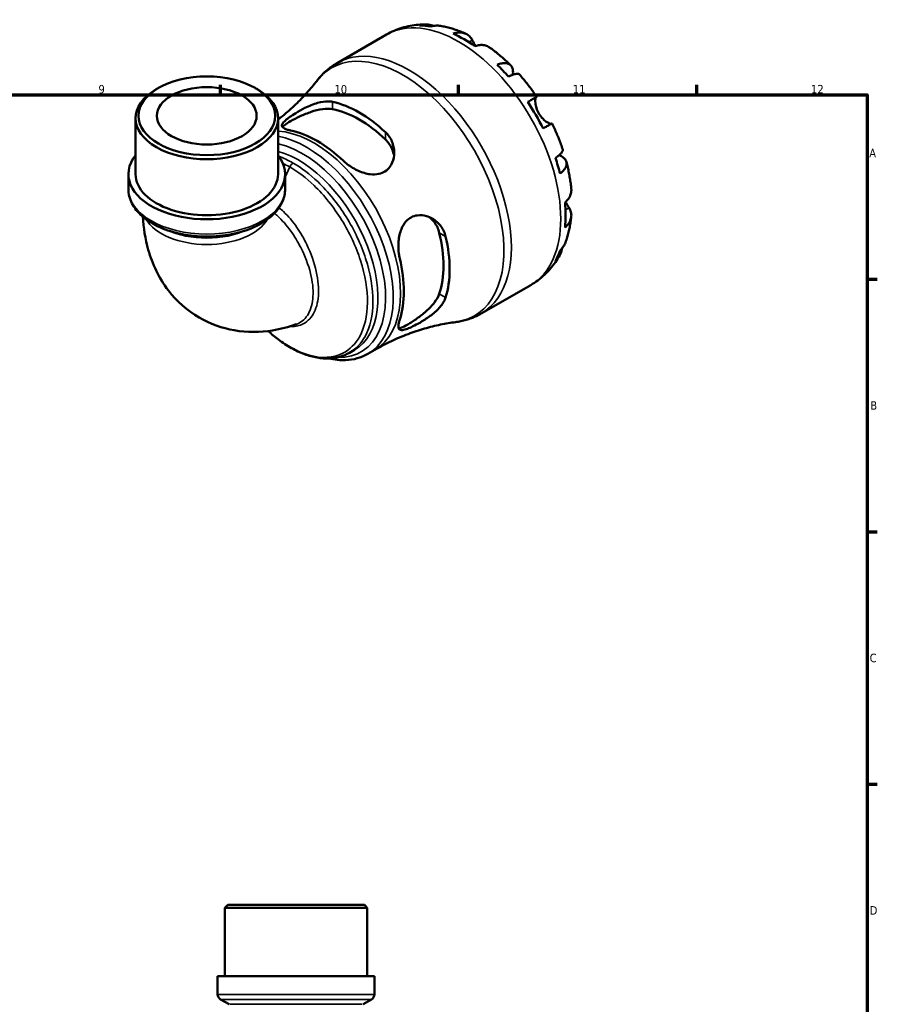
# Model space of a CAD drawing. Header units: millimetres. Extents: x 0 to 902, y 0 to 823.
# Tile 6 of 6: x 572 to 824, y 307 to 596. Entities that reach past the tile are written whole.
import ezdxf

# ---------------------------------------------------------------- set-up
doc = ezdxf.new("R2010")
doc.units = ezdxf.units.MM
for name, color, linetype, lineweight in [('Border (ISO)', 7, 'Continuous', 70), ('Visible (ISO)', 7, 'Continuous', 50), ('Visible Narrow (ISO)', 7, 'Continuous', 35)]:
    doc.layers.add(name, color=color, linetype=linetype, lineweight=lineweight)
doc.styles.add('Note Text (ISO)', font='tahoma.ttf')

# ---------------------------------------------------------------- blocks, each defined once
blk = doc.blocks.new('Borders Default Border')
at = {"layer": 'Border (ISO)'}
for p, q in [((630.75, 574), (630.75, 576.9)), ((700.83, 574), (700.83, 576.9)), ((770.92, 574), (770.92, 576.9)), ((821, 519.75), (823.9, 519.75)), ((821, 445.5), (823.9, 445.5)), ((821, 371.25), (823.9, 371.25))]:
    blk.add_line(p, q, dxfattribs=at)
at = {"layer": 'Border (ISO)', "flags": 128}
blk.add_lwpolyline([(20, 20), (20, 574), (821, 574), (821, 20), (20, 20)], dxfattribs=at)
at = {"layer": 'Border (ISO)', "color": 232, "true_color": 0xca0064, "char_height": 2.5, "attachment_point": 7, "style": 'Note Text (ISO)'}
for s, insert in [('9', (594.88, 574.35)), ('10', (664.29, 574.35)), ('11', (734.37, 574.4)), ('12', (804.46, 574.4)), ('A', (821.59, 555.62)), ('B', (821.89, 481.38)), ('C', (821.73, 407.08)), ('D', (821.73, 332.88))]:
    blk.add_mtext(s, dxfattribs=dict(at, insert=insert))

msp = doc.modelspace()

# ---------------------------------------------------------------- linework, layer by layer
at = {"layer": 'Visible (ISO)'}
for p, q in [((665.084, 583.347), (679.609, 591.711)), ((612.478, 575.976), (611.874, 575.626)), ((641.02, 575.976), (641.623, 575.626)), ((605.794, 550.652), (605.794, 567.126)), ((647.704, 550.652), (647.704, 567.126)), ((603.698, 546.304), (603.698, 550.652)), ((649.799, 546.304), (649.799, 550.652)), ((707.502, 509.687), (722.027, 518.052)), ((668.729, 498.149), (670.207, 499)), ((674.077, 497.796), (676.227, 499.033)), ((632.894, 335.741), (632.044, 334.891)), ((673.954, 334.891), (632.044, 334.891)), ((632.044, 314.741), (632.044, 334.891)), ((632.894, 335.741), (673.104, 335.741)), ((673.104, 335.741), (673.954, 334.891)), ((673.954, 314.741), (673.954, 334.891)), ((676.05, 314.741), (629.949, 314.741)), ((629.949, 309.423), (629.949, 314.741)), ((676.05, 309.423), (676.05, 314.741)), ((633.29, 306.512), (630.799, 307.951)), ((672.709, 306.512), (675.2, 307.951))]:
    msp.add_line(p, q, dxfattribs=at)
for centre, start, end in [((631.649, 309.423), 180, 240), ((674.35, 309.423), 300, 0)]:
    msp.add_arc(centre, 1.7, start, end, dxfattribs=at)
for centre, major_axis, ratio, start_param, end_param in [((702.409, 555.798), (-21.095, 36.633), 0.5780931, 5.8322823, 5.9525576), ((702.409, 555.798), (-21.095, 36.633), 0.5780931, 5.3930671, 5.6063746), ((702.409, 555.798), (-21.095, 36.633), 0.5780931, 5.0468841, 5.1671594), ((626.749, 567.126), (-20.955, 0), 0.5758617, 5.5016397, 10.2063236), ((671.553, 538.029), (18.783, -32.618), 0.5780931, 2.0615542, 2.6547022), ((702.409, 555.798), (-21.095, 36.633), 0.5780931, 4.6076689, 4.8209764), ((671.553, 538.029), (17.529, -30.439), 0.5780931, 2.039602, 2.6766544), ((659.179, 530.903), (-18.032, 31.312), 0.5780931, 5.1903808, 5.8090609), ((626.749, 550.652), (-23.05, 0), 0.5758617, 5.8534856, 9.8544776), ((702.409, 555.798), (-21.095, 36.633), 0.5780931, 4.2614859, 4.3817613), ((626.749, 550.652), (-20.955, 0), 0.5758617, 0, 3.1415927), ((702.409, 555.798), (-21.095, 36.633), 0.5780931, 3.8222708, 4.0355783), ((671.553, 538.029), (17.529, -30.439), 0.5780931, 0.4688056, 1.1058581), ((671.553, 538.029), (18.783, -32.618), 0.5780931, 0.4907579, 1.0839059), ((702.409, 555.798), (21.095, -36.633), 0.5780931, 0.3344951, 0.4547705), ((659.179, 530.903), (-18.032, 31.312), 0.5780931, 3.6195845, 4.2382646)]:
    msp.add_ellipse(centre, major_axis=major_axis, ratio=ratio, start_param=start_param, end_param=end_param, dxfattribs=at)
for major_axis in [(20.105, 0), (14.668, 0)]:
    msp.add_ellipse((626.749, 567.821), major_axis=major_axis, ratio=0.5758617, dxfattribs=at)
for points, knots in [([(679.609, 591.711), (680.33, 592.126), (681.074, 592.499), (682.596, 593.157), (683.373, 593.441), (684.949, 593.921), (685.746, 594.115), (687.348, 594.417), (688.153, 594.525), (689.758, 594.657), (690.56, 594.683), (691.356, 594.67)], [5.49972085, 5.49972085, 5.49972085, 5.49972085, 5.56615501, 5.56615501, 5.63258916, 5.63258916, 5.69902332, 5.69902332, 5.76545747, 5.76545747, 5.83189163, 5.83189163, 5.83189163, 5.83189163]), ([(689.331, 594.405), (689.894, 594.565), (690.472, 594.649), (691.555, 594.686), (692.159, 594.638), (693.027, 594.452), (693.296, 594.377), (693.559, 594.29)], [0.21343366, 0.21343366, 0.21343366, 0.21343366, 0.41600999, 0.41600999, 0.62434849, 0.62434849, 0.71922, 0.71922, 0.71922, 0.71922]), ([(695.463, 594.28), (695.041, 594.352), (694.614, 594.375), (693.724, 594.334), (693.187, 594.245), (692.651, 594.084)], [6.10244735, 6.10244735, 6.10244735, 6.10244735, 6.26990562, 6.26990562, 6.47248196, 6.47248196, 6.47248196, 6.47248196]), ([(695.463, 594.28), (695.978, 594.191), (696.489, 594.088), (697.503, 593.855), (698.006, 593.725), (699.004, 593.441), (699.498, 593.287), (700.479, 592.955), (700.965, 592.777), (701.929, 592.399), (702.406, 592.2), (702.879, 591.989)], [5.94784428, 5.94784428, 5.94784428, 5.94784428, 5.99219972, 5.99219972, 6.03655517, 6.03655517, 6.08091061, 6.08091061, 6.12526605, 6.12526605, 6.16962149, 6.16962149, 6.16962149, 6.16962149]), ([(699.227, 591.994), (699.736, 592.166), (700.233, 592.271), (701.127, 592.356), (701.604, 592.34), (702.493, 592.163), (702.906, 592.001), (703.601, 591.595), (703.947, 591.312), (704.472, 590.702), (704.672, 590.402), (704.837, 590.088)], [0.21343841, 0.21343841, 0.21343841, 0.21343841, 0.41559978, 0.41559978, 0.62400044, 0.62400044, 0.8324011, 0.8324011, 1.04178819, 1.04178819, 1.20124236, 1.20124236, 1.20124236, 1.20124236]), ([(704.837, 590.088), (704.906, 589.957), (704.981, 589.815), (705.143, 589.514), (705.229, 589.356), (705.438, 588.981), (705.564, 588.761), (705.726, 588.485), (705.754, 588.438), (705.783, 588.391)], [-0.72877811, -0.72877811, -0.72877811, -0.72877811, -0.65864576, -0.65864576, -0.58948737, -0.58948737, -0.50282865, -0.50282865, -0.48506763, -0.48506763, -0.48506763, -0.48506763]), ([(709.899, 587.95), (709.806, 588.017), (709.711, 588.078), (709.27, 588.336), (708.857, 588.498), (707.967, 588.676), (707.491, 588.691), (706.597, 588.606), (706.1, 588.501), (705.591, 588.329)], [5.814227, 5.814227, 5.814227, 5.814227, 5.87111315, 5.87111315, 6.07951382, 6.07951382, 6.28791448, 6.28791448, 6.49007585, 6.49007585, 6.49007585, 6.49007585]), ([(709.899, 587.951), (710.335, 587.641), (710.767, 587.323), (711.622, 586.67), (712.045, 586.335), (712.882, 585.651), (713.296, 585.301), (714.115, 584.586), (714.52, 584.221), (715.322, 583.477), (715.718, 583.098), (716.109, 582.712)], [0.11624927, 0.11624927, 0.11624927, 0.11624927, 0.1612114, 0.1612114, 0.20617354, 0.20617354, 0.25113567, 0.25113567, 0.2960978, 0.2960978, 0.34105993, 0.34105993, 0.34105993, 0.34105993]), ([(659.078, 578.055), (659.402, 578.478), (659.743, 578.89), (660.457, 579.687), (660.829, 580.073), (661.604, 580.816), (662.007, 581.172), (662.841, 581.853), (663.272, 582.177), (664.16, 582.789), (664.617, 583.078), (665.084, 583.347)], [5.26418401, 5.26418401, 5.26418401, 5.26418401, 5.31129137, 5.31129137, 5.35839874, 5.35839874, 5.40550611, 5.40550611, 5.45261348, 5.45261348, 5.49972085, 5.49972085, 5.49972085, 5.49972085]), ([(712.168, 582.845), (712.652, 583.036), (713.11, 583.17), (713.912, 583.323), (714.326, 583.354), (715.067, 583.285), (715.393, 583.186), (715.914, 582.907), (716.155, 582.702), (716.527, 582.173), (716.657, 581.851), (716.806, 581.178), (716.837, 580.767), (716.801, 580.173), (716.787, 580.03), (716.769, 579.885)], [0.2134337, 0.2134337, 0.2134337, 0.2134337, 0.41601, 0.41601, 0.6243485, 0.6243485, 0.832687, 0.832687, 1.0415719, 1.0415719, 1.2504568, 1.2504568, 1.4601279, 1.4601279, 1.5239813, 1.5239813, 1.5239813, 1.5239813]), ([(718.719, 579.96), (718.643, 580.044), (718.538, 580.102), (718.244, 580.18), (718.006, 580.185), (717.418, 580.092), (717.069, 579.994), (716.363, 579.74), (715.944, 579.563), (715.487, 579.343)], [5.70165265, 5.70165265, 5.70165265, 5.70165265, 5.85322864, 5.85322864, 6.06156713, 6.06156713, 6.26990562, 6.26990562, 6.47248196, 6.47248196, 6.47248196, 6.47248196]), ([(718.719, 579.96), (719.084, 579.55), (719.443, 579.133), (720.153, 578.289), (720.503, 577.861), (721.191, 576.995), (721.531, 576.556), (722.198, 575.669), (722.527, 575.221), (723.173, 574.314), (723.49, 573.856), (723.802, 573.393)], [0.44390917, 0.44390917, 0.44390917, 0.44390917, 0.48833164, 0.48833164, 0.5327541, 0.5327541, 0.57717656, 0.57717656, 0.62159902, 0.62159902, 0.66602149, 0.66602149, 0.66602149, 0.66602149]), ([(659.078, 578.055), (658.209, 576.924), (657.256, 575.769), (655.181, 573.449), (654.059, 572.283), (651.653, 569.98), (650.371, 568.842), (648.586, 567.386), (648.148, 567.038), (647.704, 566.693)], [5.26418401, 5.26418401, 5.26418401, 5.26418401, 5.31129137, 5.31129137, 5.35839874, 5.35839874, 5.40550611, 5.40550611, 5.42050177, 5.42050177, 5.42050177, 5.42050177]), ([(721.176, 571.891), (721.611, 572.141), (721.996, 572.363), (722.628, 572.725), (722.927, 572.897), (723.395, 573.164), (723.563, 573.26), (723.765, 573.374), (723.816, 573.403), (723.783, 573.381), (723.729, 573.349), (723.644, 573.298)], [0.21343841, 0.21343841, 0.21343841, 0.21343841, 0.41559978, 0.41559978, 0.62400044, 0.62400044, 0.8324011, 0.8324011, 1.04178819, 1.04178819, 1.20124236, 1.20124236, 1.20124236, 1.20124236]), ([(651.4, 563.52), (651.072, 563.588), (650.771, 563.662), (649.816, 563.945), (649.332, 564.181), (648.8, 564.737), (648.761, 565.06), (649.132, 565.755), (649.427, 566.09), (650.212, 566.787), (650.643, 567.123), (651.675, 567.858), (652.267, 568.248), (653.761, 569.162), (654.68, 569.674), (656.856, 570.742), (658.132, 571.26), (660.465, 571.917), (661.539, 572.089), (662.959, 572.07), (663.383, 572.024), (663.775, 571.937)], [-3.0744805, -3.0744805, -3.0744805, -3.0744805, -2.9275472, -2.9275472, -2.5564656, -2.5564656, -2.1770295, -2.1770295, -1.8962541, -1.8962541, -1.6711798, -1.6711798, -1.4362173, -1.4362173, -1.1221314, -1.1221314, -0.7060755, -0.7060755, -0.3297742, -0.3297742, -0.1550611, -0.1550611, -0.1550611, -0.1550611]), ([(723.644, 573.298), (723.622, 573.286), (723.601, 573.267), (723.537, 573.189), (723.497, 573.105), (723.428, 572.87), (723.401, 572.717), (723.364, 572.269), (723.366, 571.948), (723.447, 571.139), (723.541, 570.643), (723.867, 569.591), (724.101, 569.046), (724.398, 568.53)], [-0.72474413, -0.72474413, -0.72474413, -0.72474413, -0.68292689, -0.68292689, -0.58946764, -0.58946764, -0.49014387, -0.49014387, -0.34933517, -0.34933517, -0.17856496, -0.17856496, 0, 0, 0, 0]), ([(649.037, 564.493), (649.148, 564.646), (649.306, 564.812), (649.952, 565.366), (650.616, 565.803), (652.185, 566.707), (653.165, 567.216), (655.265, 568.179), (656.386, 568.629), (658.545, 569.346), (659.736, 569.65), (661.944, 569.947), (662.962, 569.938), (663.775, 569.78)], [2.2364074, 2.2364074, 2.2364074, 2.2364074, 2.3942509, 2.3942509, 2.7271193, 2.7271193, 3.0599876, 3.0599876, 3.392856, 3.392856, 3.755796, 3.755796, 4.1187359, 4.1187359, 4.1187359, 4.1187359]), ([(724.398, 568.53), (724.569, 568.235), (724.758, 567.952), (725.18, 567.402), (725.412, 567.139), (725.971, 566.583), (726.298, 566.314), (726.899, 565.894), (727.17, 565.741), (727.562, 565.564), (727.702, 565.517), (727.93, 565.468), (728.018, 565.465), (728.087, 565.482), (728.091, 565.482), (728.094, 565.483)], [0, 0, 0, 0, 0.10230486, 0.10230486, 0.2116531, 0.2116531, 0.35868741, 0.35868741, 0.49861539, 0.49861539, 0.59613895, 0.59613895, 0.69034298, 0.69034298, 0.69546075, 0.69546075, 0.69546075, 0.69546075]), ([(728.301, 565.599), (728.3, 565.599), (728.25, 565.572), (728.063, 565.466), (727.895, 565.37), (727.427, 565.103), (727.128, 564.931), (726.496, 564.569), (726.111, 564.347), (725.676, 564.097)], [5.6921627, 5.6921627, 5.6921627, 5.6921627, 5.87111315, 5.87111315, 6.07951382, 6.07951382, 6.28791448, 6.28791448, 6.49007585, 6.49007585, 6.49007585, 6.49007585]), ([(728.302, 565.599), (728.546, 565.098), (728.784, 564.594), (729.247, 563.581), (729.471, 563.072), (729.906, 562.05), (730.116, 561.537), (730.522, 560.507), (730.718, 559.99), (731.095, 558.953), (731.276, 558.433), (731.449, 557.912)], [0.90478121, 0.90478121, 0.90478121, 0.90478121, 0.94920516, 0.94920516, 0.9936291, 0.9936291, 1.03805305, 1.03805305, 1.082477, 1.082477, 1.12690095, 1.12690095, 1.12690095, 1.12690095]), ([(679.331, 562.978), (679.726, 562.611), (680.079, 562.208), (681.044, 560.849), (681.488, 559.802), (681.944, 557.631), (681.955, 556.502), (681.546, 554.494), (681.176, 553.598), (680.217, 552.289), (679.725, 551.82), (678.606, 551.111), (678.005, 550.868), (676.555, 550.548), (675.706, 550.528), (673.669, 550.775), (672.483, 551.142), (670.175, 552.176), (669.055, 552.854), (667.671, 553.921), (667.301, 554.237), (666.957, 554.562)], [-3.1190111, -3.1190111, -3.1190111, -3.1190111, -2.9425218, -2.9425218, -2.5658323, -2.5658323, -2.1866341, -2.1866341, -1.8519842, -1.8519842, -1.611527, -1.611527, -1.3870833, -1.3870833, -1.11061, -1.11061, -0.7372166, -0.7372166, -0.3497412, -0.3497412, -0.1958212, -0.1958212, -0.1958212, -0.1958212]), ([(679.331, 560.821), (680.143, 560.044), (680.825, 559.075), (681.551, 557.368), (681.737, 556.672), (681.828, 555.993)], [-1.39161666, -1.39161666, -1.39161666, -1.39161666, -1.02867671, -1.02867671, -0.79561223, -0.79561223, -0.79561223, -0.79561223]), ([(729.288, 555.44), (729.708, 555.724), (730.071, 555.997), (730.645, 556.478), (730.906, 556.73), (731.283, 557.189), (731.398, 557.395), (731.48, 557.686), (731.483, 557.805), (731.449, 557.912)], [0.21343366, 0.21343366, 0.21343366, 0.21343366, 0.41600999, 0.41600999, 0.62434849, 0.62434849, 0.83268698, 0.83268698, 0.98494747, 0.98494747, 0.98494747, 0.98494747]), ([(730.381, 556.258), (730.53, 556.197), (730.672, 556.133), (731.215, 555.864), (731.555, 555.632), (732.061, 555.171), (732.274, 554.899), (732.543, 554.316), (732.6, 554.006), (732.579, 553.42), (732.5, 553.089), (732.187, 552.417), (731.953, 552.076), (731.418, 551.461), (731.072, 551.132), (730.663, 550.81)], [5.1559849, 5.1559849, 5.1559849, 5.1559849, 5.2257877, 5.2257877, 5.4354588, 5.4354588, 5.6443437, 5.6443437, 5.8532286, 5.8532286, 6.0615671, 6.0615671, 6.2699056, 6.2699056, 6.472482, 6.472482, 6.472482, 6.472482]), ([(732.528, 554.276), (732.667, 553.744), (732.797, 553.211), (733.042, 552.145), (733.155, 551.611), (733.365, 550.544), (733.462, 550.01), (733.637, 548.942), (733.715, 548.409), (733.854, 547.342), (733.914, 546.809), (733.965, 546.276)], [1.22971803, 1.22971803, 1.22971803, 1.22971803, 1.27467611, 1.27467611, 1.31963419, 1.31963419, 1.36459227, 1.36459227, 1.40955035, 1.40955035, 1.45450843, 1.45450843, 1.45450843, 1.45450843]), ([(603.698, 546.304), (603.698, 544.881), (604.052, 543.462), (605.416, 540.731), (606.467, 539.43), (609.212, 537.023), (610.958, 535.94), (614.928, 534.159), (617.159, 533.466), (621.853, 532.542), (624.313, 532.308), (629.227, 532.311), (631.679, 532.547), (636.35, 533.47), (638.567, 534.159), (642.556, 535.946), (644.325, 537.046), (647.192, 539.583), (648.302, 541.018), (649.52, 543.772), (649.799, 545.037), (649.799, 546.304)], [2.3561945, 2.3561945, 2.3561945, 2.3561945, 2.6363059, 2.6363059, 2.9372242, 2.9372242, 3.2649614, 3.2649614, 3.5975313, 3.5975313, 3.9280892, 3.9280892, 4.2576748, 4.2576748, 4.5882395, 4.5882395, 4.9208068, 4.9208068, 5.2483541, 5.2483541, 5.4977871, 5.4977871, 5.4977871, 5.4977871]), ([(732.131, 542.361), (732.535, 542.714), (732.875, 543.091), (733.397, 543.82), (733.623, 544.238), (733.916, 545.094), (733.983, 545.531), (733.982, 546.044), (733.976, 546.159), (733.965, 546.276)], [0.21343841, 0.21343841, 0.21343841, 0.21343841, 0.41559978, 0.41559978, 0.62400044, 0.62400044, 0.8324011, 0.8324011, 0.89094993, 0.89094993, 0.89094993, 0.89094993]), ([(732.281, 542.496), (732.377, 542.323), (732.472, 542.155), (732.696, 541.771), (732.82, 541.564), (733.062, 541.168), (733.177, 540.984), (733.287, 540.809), (733.292, 540.8), (733.298, 540.792)], [-2.64714665, -2.64714665, -2.64714665, -2.64714665, -2.58338701, -2.58338701, -2.49547573, -2.49547573, -2.40310236, -2.40310236, -2.39831682, -2.39831682, -2.39831682, -2.39831682]), ([(683.516, 525.881), (683.411, 526.322), (683.325, 526.779), (683.095, 528.435), (683.059, 529.687), (683.278, 532.177), (683.541, 533.416), (684.331, 535.354), (684.77, 536.101), (685.768, 537.226), (686.275, 537.636), (687.429, 538.264), (688.064, 538.463), (689.603, 538.665), (690.506, 538.576), (692.519, 537.992), (693.604, 537.376), (695.339, 535.816), (696.024, 534.905), (696.715, 533.39), (696.886, 532.886), (697.006, 532.364)], [-3.0744805, -3.0744805, -3.0744805, -3.0744805, -2.9275472, -2.9275472, -2.5564656, -2.5564656, -2.1770295, -2.1770295, -1.8962541, -1.8962541, -1.6711798, -1.6711798, -1.4362173, -1.4362173, -1.1221314, -1.1221314, -0.7060755, -0.7060755, -0.3297742, -0.3297742, -0.1550611, -0.1550611, -0.1550611, -0.1550611]), ([(733.298, 540.792), (733.487, 540.493), (733.646, 540.171), (733.91, 539.414), (733.981, 538.975), (733.983, 538.173), (733.916, 537.736), (733.623, 536.88), (733.397, 536.462), (732.875, 535.733), (732.535, 535.357), (732.131, 535.003)], [5.50227189, 5.50227189, 5.50227189, 5.50227189, 5.66172607, 5.66172607, 5.87111315, 5.87111315, 6.07951382, 6.07951382, 6.28791448, 6.28791448, 6.49007585, 6.49007585, 6.49007585, 6.49007585]), ([(607.962, 538.121), (608.136, 534.887), (608.629, 531.637), (610.725, 524.285), (612.623, 520.169), (617.872, 513.333), (620.976, 510.532), (627.743, 506.607), (631.286, 505.359), (638.659, 504.081), (642.47, 504.145), (648.485, 505.1), (650.82, 505.715), (653.057, 506.503)], [3.2020293, 3.2020293, 3.2020293, 3.2020293, 3.4175156, 3.4175156, 3.6934385, 3.6934385, 3.9271559, 3.9271559, 4.1374205, 4.1374205, 4.3661601, 4.3661601, 4.5212071, 4.5212071, 4.5212071, 4.5212071]), ([(692.187, 538.035), (692.737, 537.613), (693.253, 537.098), (694.373, 535.608), (694.873, 534.532), (695.141, 533.438)], [3.52054114, 3.52054114, 3.52054114, 3.52054114, 3.75579597, 3.75579597, 4.11873592, 4.11873592, 4.11873592, 4.11873592]), ([(733.962, 538.171), (733.908, 537.656), (733.843, 537.143), (733.69, 536.119), (733.602, 535.609), (733.401, 534.594), (733.288, 534.088), (733.038, 533.082), (732.9, 532.581), (732.597, 531.586), (732.432, 531.092), (732.253, 530.601)], [1.68441091, 1.68441091, 1.68441091, 1.68441091, 1.7287646, 1.7287646, 1.77311828, 1.77311828, 1.81747196, 1.81747196, 1.86182565, 1.86182565, 1.90617933, 1.90617933, 1.90617933, 1.90617933]), ([(730.663, 528.245), (731.072, 528.627), (731.418, 529.047), (731.904, 529.801), (732.102, 530.191), (732.253, 530.602)], [0.21343366, 0.21343366, 0.21343366, 0.21343366, 0.41600999, 0.41600999, 0.58712471, 0.58712471, 0.58712471, 0.58712471]), ([(731.315, 528.949), (731.258, 528.665), (731.184, 528.381), (730.906, 527.525), (730.645, 526.98), (730.071, 526.063), (729.708, 525.606), (729.288, 525.199)], [5.96209639, 5.96209639, 5.96209639, 5.96209639, 6.06156713, 6.06156713, 6.26990562, 6.26990562, 6.47248196, 6.47248196, 6.47248196, 6.47248196]), ([(730.551, 526.848), (730.161, 526.144), (729.736, 525.454), (728.811, 524.113), (728.312, 523.461), (727.239, 522.209), (726.666, 521.609), (725.45, 520.47), (724.807, 519.933), (723.46, 518.933), (722.756, 518.471), (722.027, 518.052)], [2.02205028, 2.02205028, 2.02205028, 2.02205028, 2.08926586, 2.08926586, 2.15648145, 2.15648145, 2.22369703, 2.22369703, 2.29091262, 2.29091262, 2.3581282, 2.3581282, 2.3581282, 2.3581282]), ([(695.141, 515.452), (694.873, 514.667), (694.373, 513.779), (693.013, 512.011), (692.155, 511.13), (690.456, 509.618), (689.506, 508.872), (687.621, 507.536), (686.689, 506.943), (685.905, 506.492), (685.12, 506.04), (684.408, 505.686), (683.602, 505.407), (683.378, 505.354), (683.188, 505.336)], [-1.3916167, -1.3916167, -1.3916167, -1.3916167, -1.0286767, -1.0286767, -0.6657368, -0.6657368, -0.3328684, -0.3328684, 0, 0, 0, 0.3328684, 0.3328684, 0.4914653, 0.4914653, 0.4914653, 0.4914653]), ([(697.006, 514.378), (696.885, 513.991), (696.712, 513.596), (696.017, 512.35), (695.331, 511.506), (693.677, 509.891), (692.703, 509.118), (690.758, 507.777), (689.797, 507.193), (688.182, 506.307), (687.529, 505.978), (686.354, 505.439), (685.843, 505.231), (684.84, 504.893), (684.397, 504.799), (683.592, 504.803), (683.316, 504.981), (683.057, 505.693), (683.084, 506.242), (683.317, 507.249), (683.406, 507.561), (683.516, 507.895)], [-3.1190111, -3.1190111, -3.1190111, -3.1190111, -2.9425218, -2.9425218, -2.5658323, -2.5658323, -2.1866341, -2.1866341, -1.8519842, -1.8519842, -1.611527, -1.611527, -1.3870833, -1.3870833, -1.11061, -1.11061, -0.7372166, -0.7372166, -0.3497412, -0.3497412, -0.1958212, -0.1958212, -0.1958212, -0.1958212]), ([(707.502, 509.687), (707.034, 509.418), (706.556, 509.168), (705.581, 508.707), (705.084, 508.497), (704.077, 508.117), (703.566, 507.948), (702.535, 507.65), (702.014, 507.522), (700.966, 507.305), (700.439, 507.217), (699.91, 507.148)], [2.3581282, 2.3581282, 2.3581282, 2.3581282, 2.40523557, 2.40523557, 2.45234294, 2.45234294, 2.49945031, 2.49945031, 2.54655768, 2.54655768, 2.59366505, 2.59366505, 2.59366505, 2.59366505]), ([(676.227, 499.033), (677.8, 499.939), (679.41, 500.78), (682.661, 502.316), (684.302, 503.009), (687.572, 504.242), (689.199, 504.78), (692.399, 505.704), (693.971, 506.09), (697.019, 506.72), (698.496, 506.965), (699.91, 507.148)], [2.3581282, 2.3581282, 2.3581282, 2.3581282, 2.40523557, 2.40523557, 2.45234294, 2.45234294, 2.49945031, 2.49945031, 2.54655768, 2.54655768, 2.59366505, 2.59366505, 2.59366505, 2.59366505]), ([(668.729, 498.149), (667.842, 497.638), (666.89, 497.239), (664.876, 496.673), (663.813, 496.51), (661.584, 496.419), (660.415, 496.502), (657.998, 496.919), (656.749, 497.262), (654.212, 498.202), (652.924, 498.803), (650.354, 500.245), (649.073, 501.086), (646.793, 502.801), (645.787, 503.638), (644.803, 504.537)], [3.9289396, 3.9289396, 3.9289396, 3.9289396, 4.0744679, 4.0744679, 4.2225532, 4.2225532, 4.3765728, 4.3765728, 4.5363922, 4.5363922, 4.699561, 4.699561, 4.8638602, 4.8638602, 4.9968034, 4.9968034, 4.9968034, 4.9968034]), ([(674.077, 497.796), (672.142, 496.682), (669.926, 496.07), (665.986, 495.907), (664.33, 496.076), (662.648, 496.463)], [2.3581282, 2.3581282, 2.3581282, 2.3581282, 2.65134297, 2.65134297, 2.85079427, 2.85079427, 2.85079427, 2.85079427])]:
    msp.add_open_spline(points, degree=3, knots=knots, dxfattribs=at)
at = {"layer": 'Visible Narrow (ISO)'}
for p, q in [((704.837, 590.088), (703.824, 589.504)), ((663.775, 569.78), (663.775, 571.937)), ((723.644, 573.298), (721.182, 571.881)), ((679.331, 562.978), (679.331, 560.821)), ((651.137, 552.78), (649.799, 549.8)), ((733.298, 540.792), (732.269, 540.199)), ((695.141, 533.438), (697.006, 532.364)), ((697.006, 514.378), (695.141, 515.452)), ((630.232, 309.423), (675.766, 309.423)), ((674.926, 307.951), (631.072, 307.951)), ((633.532, 306.512), (672.466, 306.512))]:
    msp.add_line(p, q, dxfattribs=at)
for centre, major_axis, ratio, start_param, end_param in [((700.818, 554.882), (-21.209, 36.83), 0.5780931, 3.1415927, 6.2831853), ((686.293, 546.517), (21.209, -36.83), 0.5780931, 0, 3.1415927), ((684.413, 545.434), (-20.996, 36.46), 0.5780931, 2.9060558, 6.5187222), ((658.199, 530.339), (-18.028, 31.305), 0.5780931, 3.1415927, 5.9231282), ((656.05, 529.101), (18.028, -31.305), 0.5780931, 0, 2.6909561), ((654.857, 528.414), (17.285, -30.016), 0.5780931, 5.9364666, 8.9376863), ((653.664, 527.727), (16.543, -28.727), 0.5780931, 0, 2.6152295), ((652.122, 552.551), (-0.848, -1.473), 0.5780931, 3.9250571, 4.8854257), ((626.749, 546.304), (23.05, 0), 0.5758617, 3.1415927, 6.2831853), ((626.749, 540.84), (18.86, 0), 0.5758617, 3.4626127, 5.9621653), ((626.749, 542.721), (18.859, 0), 0.5758617, 4.0385164, 5.3862616)]:
    msp.add_ellipse(centre, major_axis=major_axis, ratio=ratio, start_param=start_param, end_param=end_param, dxfattribs=at)
for points in [[(652.122, 553.941), (650.706, 554.756), (649.29, 555.423), (647.898, 555.931)], [(649.127, 553.835), (649.795, 553.519), (650.466, 553.167), (651.137, 552.78)]]:
    msp.add_open_spline(points, degree=3, dxfattribs=at)
for points, knots in [([(668.729, 498.149), (670.599, 499.227), (672.152, 500.856), (674.788, 505.665), (675.585, 509.167), (675.64, 517.054), (674.907, 521.429), (672.133, 530.014), (670.165, 534.216), (665.347, 541.932), (662.509, 545.449), (657.098, 550.616), (654.609, 552.509), (652.122, 553.941)], [-3.9289396, -3.9289396, -3.9289396, -3.9289396, -3.5908142, -3.5908142, -3.1507836, -3.1507836, -2.7132429, -2.7132429, -2.2990602, -2.2990602, -1.8891241, -1.8891241, -1.5707963, -1.5707963, -1.5707963, -1.5707963]), ([(651.137, 552.78), (653.57, 551.379), (656.003, 549.524), (661.286, 544.459), (664.052, 541.011), (668.738, 533.46), (670.648, 529.353), (673.335, 520.97), (674.04, 516.702), (673.97, 509.013), (673.187, 505.601), (670.508, 500.731), (668.814, 499.045), (663.977, 496.599), (660.529, 496.398), (653.75, 498.289), (650.499, 500.002), (646.505, 503.078), (645.661, 503.787), (644.831, 504.542)], [1.5707963, 1.5707963, 1.5707963, 1.5707963, 1.8891241, 1.8891241, 2.2990602, 2.2990602, 2.7132429, 2.7132429, 3.1507836, 3.1507836, 3.5908142, 3.5908142, 3.9597636, 3.9597636, 4.4608226, 4.4608226, 4.8791641, 4.8791641, 4.9927103, 4.9927103, 4.9927103, 4.9927103]), ([(646.65, 539.168), (646.945, 538.929), (647.238, 538.678), (648.924, 537.148), (650.247, 535.612), (652.541, 532.408), (653.534, 530.762), (655.665, 526.583), (656.649, 523.995), (657.857, 519.103), (658.11, 516.79), (657.874, 512.743), (657.414, 510.99), (655.871, 508.254), (654.805, 507.253), (653.36, 506.616), (653.21, 506.557), (653.057, 506.503)], [-2.9864198, -2.9864198, -2.9864198, -2.9864198, -2.9203164, -2.9203164, -2.6019338, -2.6019338, -2.3106453, -2.3106453, -1.8816526, -1.8816526, -1.4717928, -1.4717928, -1.078729, -1.078729, -0.6963807, -0.6963807, -0.6529853, -0.6529853, -0.6529853, -0.6529853]), ([(651.12, 505.873), (652.441, 505.776), (653.672, 505.971), (656.122, 507.052), (657.252, 508.106), (658.906, 510.984), (659.413, 512.826), (659.73, 517.08), (659.509, 519.509), (658.36, 524.64), (657.402, 527.35), (655.314, 531.707), (654.337, 533.418), (652.064, 536.738), (650.743, 538.323), (648.883, 540.041), (648.431, 540.423), (647.972, 540.774)], [0.393675, 0.393675, 0.393675, 0.393675, 0.6963807, 0.6963807, 1.078729, 1.078729, 1.4717928, 1.4717928, 1.8816526, 1.8816526, 2.3106453, 2.3106453, 2.6019338, 2.6019338, 2.9203164, 2.9203164, 3.0198091, 3.0198091, 3.0198091, 3.0198091])]:
    msp.add_open_spline(points, degree=3, knots=knots, dxfattribs=at)

# ---------------------------------------------------------------- block references
msp.add_blockref('Borders Default Border', (0, 0))

doc.saveas('drawing.dxf')
